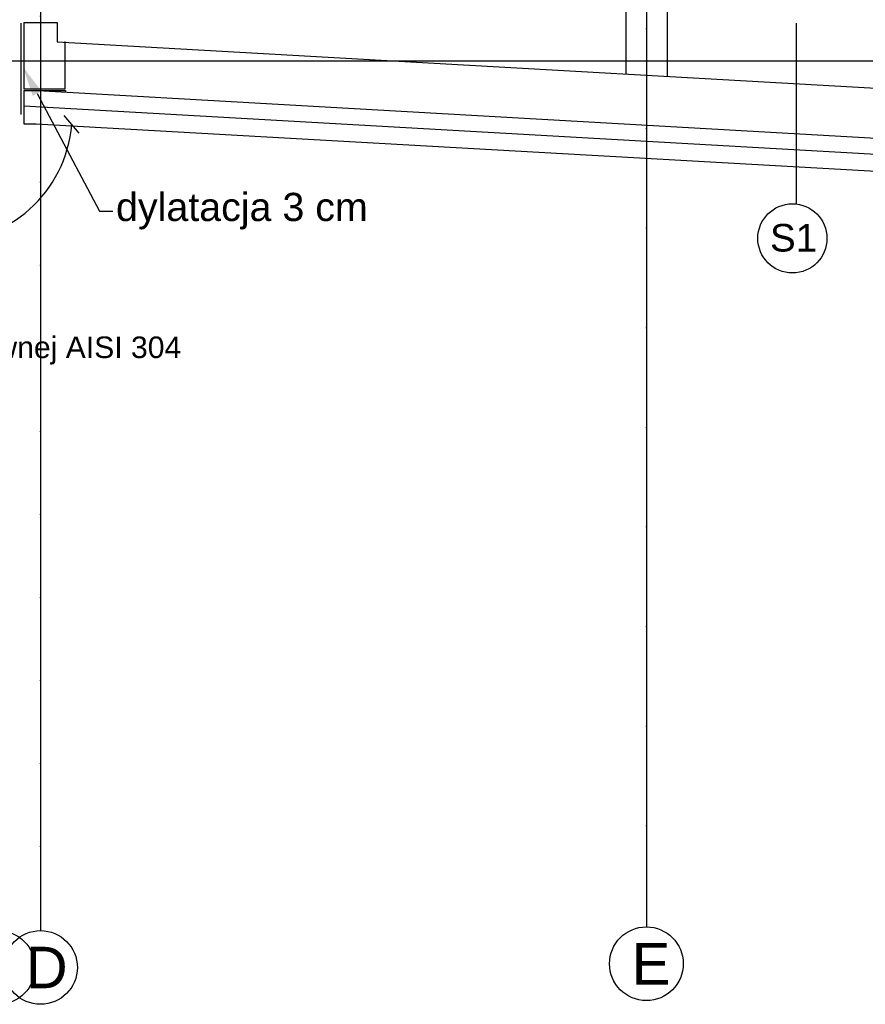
# Model space of a CAD drawing. Header units: millimetres. Extents: x -7023 to 53801, y 9849 to 33561.
# Tile 222 of 256: x 7809 to 8318, y 25924 to 26518. Entities that reach past the tile are written whole.
import ezdxf

# ---------------------------------------------------------------- set-up
doc = ezdxf.new("R2010")
doc.units = ezdxf.units.MM
doc.linetypes.add('DASHDOTX2', pattern=[2, 1, -0.5, 0, -0.5])
doc.layers.get('0').update_dxf_attribs({"lineweight": 9})
doc.layers.add('.IE_podklad', color=252, linetype='Continuous')
doc.layers.add('PROJEKT osie', color=251, linetype='DASHDOTX2', lineweight=9)
doc.styles.add('Opisowy', font='arial.ttf')
doc.styles.get("Standard").update_dxf_attribs({"font": 'arial.ttf'})
doc.linetypes.add('ZIGZAG', pattern='A,0.00254,-5.08,[131,ltypeshp.shx,S=5.08,R=0,X=-5.08,Y=0],-10.16,[131,ltypeshp.shx,S=5.08,R=180,X=5.08,Y=0],-5.08', length=20.32254)

# ---------------------------------------------------------------- blocks, each defined once
blk = doc.blocks.new('OSIE DOMKU')
at = {"layer": 'PROJEKT osie', "ltscale": 25}
for p, q in [((-31428.02, 6226.99), (-31428.02, 4134.85)), ((-33194.97, 4659.65), (-29895.99, 4659.65))]:
    blk.add_line(p, q, dxfattribs=at)
at = {"layer": 'PROJEKT osie', "ltscale": 30}
blk.add_line((-31062.61, 6226.35), (-31062.61, 4137.08), dxfattribs=at)
at = {"layer": 'PROJEKT osie', "linetype": 'Continuous'}
for centre in [(-31453.52, 4112.61), (-31428.02, 4112.61), (-31062.73, 4114.84)]:
    blk.add_circle(centre, 22.24, dxfattribs=at)
at = {"layer": 'PROJEKT osie', "char_height": 25, "attachment_point": 1}
for s, insert, width in [('D', (-31436.88, 4125.07), 492.1163), ('E', (-31071.62, 4127.3), 28.9139), ('E', (-31071.59, 4127.3), 492.1163)]:
    blk.add_mtext(s, dxfattribs=dict(at, insert=insert, width=width))
blk = doc.blocks.new('_Oblique')
at = {"color": 0, "linetype": 'ByBlock', "lineweight": -2}
blk.add_line((-0.5, -0.5), (0.5, 0.5), dxfattribs=at)

msp = doc.modelspace()

# ---------------------------------------------------------------- linework, layer by layer
at = {"layer": '.IE_podklad', "ltscale": 25}
for p, q in [((7821.06, 28060.31), (7821.06, 25968.17)), ((6054.1, 26492.97), (9353.09, 26492.97))]:
    msp.add_line(p, q, dxfattribs=at)
at = {"layer": '.IE_podklad', "ltscale": 30}
msp.add_line((8186.46, 28059.67), (8186.46, 25970.4), dxfattribs=at)
at = {"layer": '.IE_podklad', "ltscale": 0.5}
for p, q in [((8173.96, 26654.18), (8173.96, 26484.89)), ((8198.96, 26654.18), (8198.96, 26483.48))]:
    msp.add_line(p, q, dxfattribs=at)
at = {"layer": '.IE_podklad'}
for p, q in [((7810.99, 26515.91), (7831.06, 26515.91)), ((7810.99, 26515.91), (7810.99, 26475.91)), ((7831.06, 26515.91), (7831.06, 26504.29)), ((8276.65, 26515.5), (8276.65, 26406.5)), ((7831.06, 26504.29), (8900.06, 26443.82)), ((7835.99, 26475.91), (7835.99, 26504.58)), ((7810.99, 26475.91), (7835.99, 26475.91)), ((7811.06, 26474.89), (7836.06, 26474.89)), ((7811.06, 26474.89), (7811.06, 26460.47)), ((7819.47, 26474.89), (9069.57, 26404.18)), ((7836.06, 26474.89), (7836, 26473.96)), ((7811.06, 26460.47), (7811.06, 26454.93)), ((7811.06, 26454.93), (7818.34, 26454.93)), ((7818.34, 26454.93), (9069.57, 26384.15))]:
    msp.add_line(p, q, dxfattribs=at)
at = {"layer": '.IE_podklad', "linetype": 'ZIGZAG', "ltscale": 0.1}
msp.add_line((7809.42, 26460.47), (7809.47, 26515.69), dxfattribs=at)
at = {"layer": '.IE_podklad', "linetype": 'ZIGZAG'}
msp.add_line((7811.06, 26465.67), (9069.57, 26394.17), dxfattribs=at)
at = {"layer": '.IE_podklad', "linetype": 'ByBlock', "lineweight": -2}
msp.add_line((7856.59, 26402.23), (7864.59, 26402.23), dxfattribs=at)
msp.add_lwpolyline([(7818.97, 26473.18), (7856.59, 26402.23)], dxfattribs=at)
at = {"layer": '.IE_podklad'}
msp.add_circle((8274.37, 26385.78), 20.85, dxfattribs=at)
at = {"layer": '.IE_podklad', "linetype": 'Continuous'}
for centre in [(8186.35, 25948.16), (7795.56, 25945.93), (7821.06, 25945.93)]:
    msp.add_circle(centre, 22.24, dxfattribs=at)
at = {"layer": '.IE_podklad'}
msp.add_arc((7763.6, 26460.47), 76.47, 180, 355.54961, dxfattribs=at)
msp.add_solid([(7816.32, 26471.78), (7810.54, 26489.09), (7821.62, 26474.59)], dxfattribs=at)

# ---------------------------------------------------------------- block references
msp.add_blockref('OSIE DOMKU', (39249.07, 21833.32), dxfattribs=at)
at = {"layer": '.IE_podklad', "xscale": 9.999999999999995, "yscale": 9.999999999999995, "zscale": 10, "rotation": 85.54960746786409}
msp.add_blockref('_Oblique', (7839.84, 26454.54), dxfattribs=at)

# ---------------------------------------------------------------- texts
at = {"layer": '.IE_podklad', "linetype": 'Continuous', "style": 'Opisowy'}
msp.add_text('S1', height=16.64, dxfattribs=at).set_placement((8260.87, 26377.82))
at = {"layer": '.IE_podklad', "attachment_point": 1}
for s, insert, char_height in [('dylatacja 3 cm', (7866.59, 26413.23), 17), ('zadaszenie szklane 150x120 cm VSG-ESG\\Pna zawiesiach typu spinning ze stali nierdzewnej AISI 304', (7441.58, 26348.23), 13)]:
    msp.add_mtext(s, dxfattribs=dict(at, insert=insert, char_height=char_height))
at = {"layer": '.IE_podklad', "char_height": 25, "attachment_point": 1}
for s, insert, width in [('D', (7812.19, 25958.4), 492.1163), ('E', (8177.46, 25960.63), 28.9139), ('E', (8177.48, 25960.63), 492.1163)]:
    msp.add_mtext(s, dxfattribs=dict(at, insert=insert, width=width))

doc.saveas('drawing.dxf')
